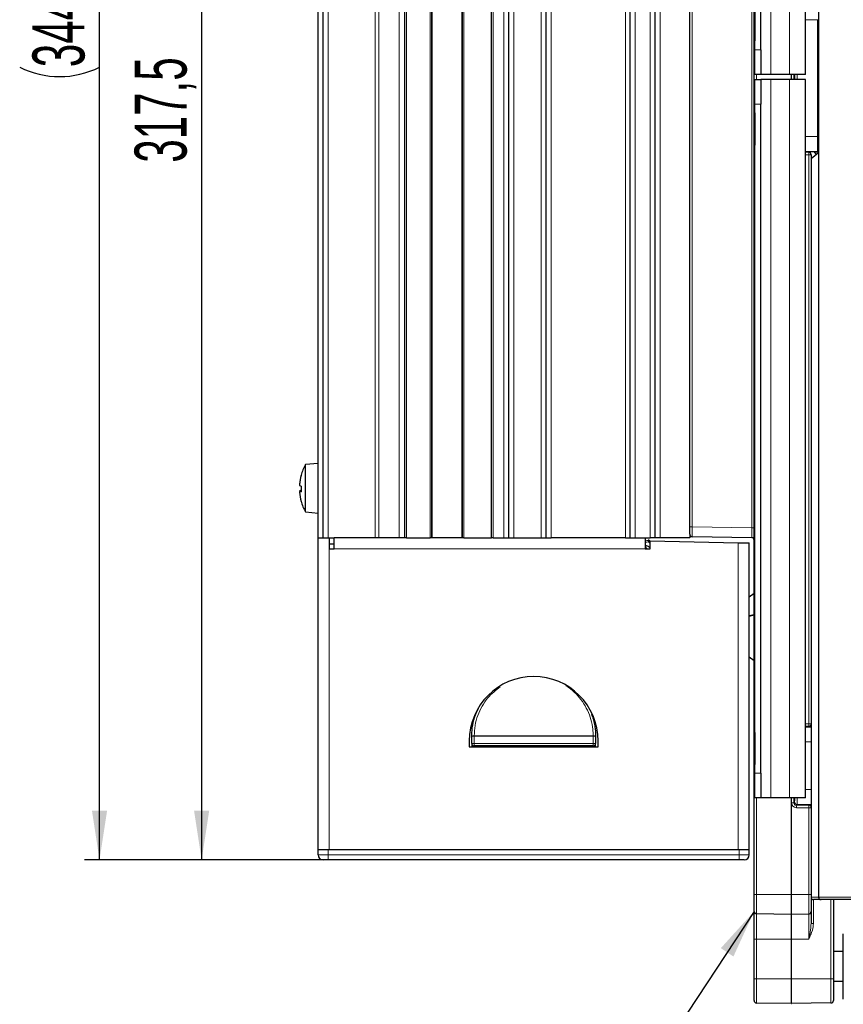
# Model space of a CAD drawing. Header units: millimetres. Extents: x 5 to 418, y 2 to 292.
# Tile 43 of 55: x 154 to 209, y 119 to 185. Entities that reach past the tile are written whole.
import ezdxf

# ---------------------------------------------------------------- set-up
doc = ezdxf.new("R2010")
doc.units = ezdxf.units.MM
doc.layers.add('SLD-0', color=7, linetype='Continuous')
doc.styles.add('SLDTEXTSTYLE0', font='TXT', dxfattribs={"width": 0.605})
doc.dimstyles.new('SLDDIMSTYLE0', dxfattribs={"dimtxt": 3.5, "dimasz": 3.302, "dimexe": 0, "dimexo": 0.0625, "dimgap": 0.875, "dimtad": 1, "dimlfac": 3, "dimrnd": 1e-09, "dimzin": 12, "dimdsep": 46, "dimtxsty": 'SLDTEXTSTYLE0', "dimsah": 1, "dimcen": 0.09, "dimadec": 0, "dimazin": 3, "dimtfac": 1, "dimtofl": 0, "dimtmove": 0, "dimatfit": 3, "dimfxl": 1, "dimfrac": 2, "dimtolj": 1, "dimtzin": 12, "dimarcsym": 0})
doc.dimstyles.new('SLDDIMSTYLE2', dxfattribs={"dimtxt": 3.5, "dimasz": 3.302, "dimexe": 0, "dimexo": 0.0625, "dimgap": 0.875, "dimtad": 1, "dimdec": 1, "dimlfac": 3, "dimrnd": 1e-09, "dimzin": 12, "dimdsep": 46, "dimtxsty": 'SLDTEXTSTYLE0', "dimsah": 1, "dimcen": 0.09, "dimadec": 0, "dimazin": 3, "dimtfac": 1, "dimtofl": 0, "dimtmove": 0, "dimatfit": 3, "dimfxl": 1, "dimfrac": 2, "dimtolj": 1, "dimtzin": 12, "dimarcsym": 0})

# ---------------------------------------------------------------- blocks, each defined once
blk = doc.blocks.new('_D_3')
at = {"layer": 'SLD-0', "color": 7}
for p, q in [((203.285, 234.369), (165.109, 234.369)), ((166.109, 234.369), (166.109, 128.539)), ((174.619, 128.539), (165.109, 128.539))]:
    blk.add_line(p, q, dxfattribs=at)
for points in [[(166.109, 234.369), (165.601, 231.067), (166.617, 231.067)], [(166.109, 128.539), (166.617, 131.841), (165.601, 131.841)]]:
    blk.add_solid(points, dxfattribs=at)
at = {"layer": 'SLD-0', "color": 7, "insert": (161.598, 175.439), "char_height": 3.5, "attachment_point": 1, "rotation": 90, "style": 'SLDTEXTSTYLE0'}
blk.add_mtext('317,5', dxfattribs=at)
blk = doc.blocks.new('_D_4')
at = {"layer": 'SLD-0', "color": 7}
for p, q in [((205.782, 243.206), (158.239, 243.206)), ((159.239, 128.539), (159.239, 243.206)), ((174.619, 128.539), (158.239, 128.539))]:
    blk.add_line(p, q, dxfattribs=at)
for centre, start, end in [((156.553, 184.511), 63.43495, 116.56505), ((156.553, 187.233), 243.43495, 296.56505)]:
    blk.add_arc(centre, 6.006, start, end, dxfattribs=at)
for points in [[(159.239, 243.206), (158.731, 239.904), (159.747, 239.904)], [(159.239, 128.539), (159.747, 131.841), (158.731, 131.841)]]:
    blk.add_solid(points, dxfattribs=at)
at = {"layer": 'SLD-0', "color": 7, "insert": (154.727, 181.862), "char_height": 3.5, "attachment_point": 1, "rotation": 90, "style": 'SLDTEXTSTYLE0'}
blk.add_mtext('344', dxfattribs=at)

msp = doc.modelspace()

# ---------------------------------------------------------------- linework, layer by layer
at = {"color": 7, "linetype": 'Continuous', "lineweight": 25}
for p, q in [((203.2853, 126.2057), (203.2853, 236.8723)), ((173.9519, 150.2057), (173.9519, 231.8723)), ((174.2853, 150.2057), (174.2853, 231.8723)), ((179.7853, 150.2057), (179.7853, 231.8723)), ((181.5853, 231.8723), (181.5853, 150.2057)), ((183.6519, 150.2057), (183.6519, 231.8723)), ((185.6186, 150.2057), (185.6186, 231.8723)), ((186.7853, 150.2057), (186.7853, 231.8723)), ((189.2853, 150.2057), (189.2853, 231.8723)), ((194.9519, 150.2057), (194.9519, 231.8723)), ((196.6186, 150.2057), (196.6186, 231.8723)), ((198.9519, 150.945), (198.9519, 231.8723)), ((207.6186, 231.1392), (207.6186, 126.039)), ((203.3353, 181.3723), (203.3353, 229.7056)), ((206.7352, 181.3723), (206.7352, 229.7056)), ((203.3357, 183.0389), (203.3357, 228.0389)), ((203.7357, 183.0389), (203.7357, 228.0389)), ((203.3356, 181.3723), (203.3353, 181.3723)), ((203.3353, 132.7057), (203.3353, 181.039)), ((203.3356, 181.039), (203.3353, 181.039)), ((203.7356, 181.3723), (203.3356, 181.3723)), ((203.3356, 181.039), (203.7356, 181.039)), ((204.4019, 181.3723), (203.7356, 181.3723)), ((204.4019, 181.039), (203.7356, 181.039)), ((205.6686, 181.3723), (204.4019, 181.3723)), ((205.6686, 181.039), (204.4019, 181.039)), ((206.7352, 181.3723), (205.6686, 181.3723)), ((206.7352, 181.039), (205.6686, 181.039)), ((206.7352, 132.7057), (206.7352, 181.039)), ((203.3357, 134.3724), (203.3357, 179.3724)), ((203.7357, 134.3724), (203.7357, 179.3724)), ((207.3129, 176.1569), (206.7352, 176.1563)), ((206.9519, 176.1431), (206.7352, 176.1433)), ((207.1186, 175.7114), (207.6186, 176.131)), ((207.1186, 175.9735), (207.1186, 175.9689)), ((207.1186, 175.9689), (207.1186, 137.6924)), ((173.9519, 155.2057), (173.0896, 155.1302)), ((173.0896, 151.9478), (173.0896, 155.1302)), ((172.8055, 153.3366), (172.7014, 153.3275)), ((173.0896, 151.9478), (173.9519, 151.8723)), ((198.9519, 150.4451), (198.9519, 150.945)), ((198.9519, 150.4451), (198.9519, 150.2057)), ((173.9519, 150.2057), (174.6853, 150.2057)), ((173.9519, 129.2057), (173.9519, 150.2057)), ((174.6853, 150.2057), (174.6853, 149.4723)), ((174.6853, 150.2057), (175.0186, 150.2057)), ((174.6853, 149.8057), (175.0186, 149.8057)), ((175.0186, 149.4723), (175.0186, 150.2057)), ((179.7853, 150.2057), (175.0186, 150.2057)), ((179.8853, 150.2057), (179.7853, 150.2057)), ((179.8853, 150.2057), (181.4853, 150.2057)), ((181.5853, 150.2057), (181.4853, 150.2057)), ((183.6519, 150.2057), (181.5853, 150.2057)), ((183.7519, 150.2057), (183.6519, 150.2057)), ((183.7519, 150.2057), (185.6186, 150.2057)), ((185.7186, 150.2057), (185.6186, 150.2057)), ((185.7186, 150.2057), (186.4519, 150.2057)), ((186.4519, 150.2057), (186.7853, 150.2057)), ((186.7853, 150.2057), (187.1186, 150.2057)), ((187.1186, 150.2057), (188.9519, 150.2057)), ((188.9519, 150.2057), (189.2853, 150.2057)), ((189.2853, 150.2057), (189.6186, 150.2057)), ((194.6186, 150.2057), (189.6186, 150.2057)), ((194.6186, 150.2057), (194.9519, 150.2057)), ((194.9519, 150.2057), (195.2853, 150.2057)), ((195.2853, 150.2057), (196.2853, 150.2057)), ((195.9519, 150.2057), (195.9519, 149.4723)), ((195.9519, 150.002), (196.1531, 150.0422)), ((196.2434, 150.0149), (196.2853, 149.973)), ((196.6186, 150.2057), (196.2853, 150.2057)), ((196.2853, 149.4723), (196.2853, 150.0057)), ((196.2853, 150.0057), (202.2186, 149.8723)), ((196.9519, 150.2057), (196.6186, 150.2057)), ((198.9519, 150.2057), (196.9519, 150.2057)), ((203.1215, 150.2085), (199.1157, 150.2784)), ((202.2186, 149.8723), (202.9519, 149.8723)), ((202.9519, 129.2057), (202.9519, 149.8723)), ((174.6853, 149.4723), (175.0186, 149.4723)), ((195.9519, 149.5992), (196.0788, 149.4723)), ((195.9519, 149.4723), (196.2853, 149.4723)), ((203.2853, 146.4557), (202.9519, 146.2223)), ((203.2853, 145.0315), (202.9519, 144.946)), ((202.9519, 144.9429), (203.2853, 145.0284)), ((202.9519, 142.1891), (203.2853, 141.9557)), ((207.1186, 137.6924), (207.1186, 137.6834)), ((207.1186, 137.6834), (207.1186, 132.0612)), ((184.1186, 136.539), (184.1186, 136.139)), ((184.2853, 136.8698), (184.2853, 136.8723)), ((184.2853, 136.3723), (184.2853, 136.8698)), ((192.6186, 136.8723), (192.6186, 136.8698)), ((192.6186, 136.8698), (192.6186, 136.3723)), ((192.7853, 136.139), (192.7853, 136.539)), ((184.1186, 136.139), (192.7853, 136.139)), ((184.2853, 136.3723), (184.2853, 136.139)), ((192.4519, 136.2057), (184.4519, 136.2057)), ((192.6186, 136.139), (192.6186, 136.3723)), ((203.3356, 132.7057), (203.3353, 132.7057)), ((203.7356, 132.7057), (203.3356, 132.7057)), ((204.4019, 132.7057), (203.7356, 132.7057)), ((205.6686, 132.7057), (204.4019, 132.7057)), ((206.7352, 132.7057), (205.6686, 132.7057)), ((207.1186, 132.0612), (207.1186, 132.0523)), ((207.1186, 132.0523), (207.1186, 126.2057)), ((174.6186, 129.2057), (173.9519, 129.2057)), ((173.9519, 128.8723), (173.9519, 129.2057)), ((202.2853, 129.2057), (174.6186, 129.2057)), ((202.9519, 129.2057), (202.2853, 129.2057)), ((202.9519, 128.8723), (202.9519, 129.2057)), ((174.6186, 128.539), (174.2853, 128.539)), ((202.2853, 128.539), (174.6186, 128.539)), ((202.6186, 128.539), (202.2853, 128.539)), ((203.2853, 125.0797), (203.2853, 126.2057)), ((207.1186, 126.2057), (207.1186, 125.0594)), ((207.7853, 125.8723), (207.2853, 125.8723)), ((211.6186, 125.8723), (207.7853, 125.8723)), ((208.6186, 125.8723), (208.6186, 120.539)), ((203.2853, 123.2057), (203.2853, 125.0797)), ((205.7823, 124.8724), (203.449, 124.9131)), ((206.9548, 124.8927), (205.7882, 124.8724)), ((207.1186, 125.0594), (207.1186, 124.2579)), ((203.2853, 120.539), (203.2853, 123.2057)), ((209.2853, 119.1723), (209.2853, 123.5723)), ((209.2853, 122.3723), (208.6186, 122.3723)), ((203.2853, 119.0797), (203.2853, 120.539)), ((208.6186, 120.539), (208.6186, 119.0856)), ((208.6186, 120.3723), (209.2853, 120.3723)), ((205.7823, 118.8724), (203.449, 118.9131)), ((208.4548, 118.9189), (205.7882, 118.8724))]:
    msp.add_line(p, q, dxfattribs=at)
at = {"color": 7, "linetype": 'Continuous', "lineweight": 18}
for p, q in [((174.6186, 150.2057), (174.6186, 231.8723)), ((177.7932, 150.2057), (177.7932, 231.8723)), ((178.0342, 150.2057), (178.0342, 231.8723)), ((179.3913, 150.2057), (179.3913, 231.8723)), ((179.8853, 231.8723), (179.8853, 150.2057)), ((181.4853, 150.2057), (181.4853, 231.8723)), ((181.6186, 150.2057), (181.6186, 231.8723)), ((183.6186, 150.2057), (183.6186, 231.8723)), ((183.7519, 231.8723), (183.7519, 150.2057)), ((185.7186, 231.8723), (185.7186, 150.2057)), ((186.4519, 150.2057), (186.4519, 231.8723)), ((187.1186, 150.2057), (187.1186, 231.8723)), ((188.9519, 150.2057), (188.9519, 231.8723)), ((189.6186, 150.2057), (189.6186, 231.8723)), ((194.6186, 150.2057), (194.6186, 231.8723)), ((195.2853, 150.2057), (195.2853, 231.8723)), ((196.2853, 150.2057), (196.2853, 231.8723)), ((196.9519, 150.2057), (196.9519, 231.8723)), ((199.1157, 231.8723), (199.1157, 150.945)), ((203.1215, 150.8751), (203.1215, 231.8723)), ((204.4019, 181.3723), (204.4019, 229.7056)), ((205.6686, 181.3723), (205.6686, 229.7056)), ((206.7352, 185.0563), (207.5482, 185.0563)), ((207.6186, 185.0563), (207.5482, 185.0563)), ((207.5482, 177.1884), (207.5482, 185.0563)), ((203.3357, 183.0389), (203.7357, 183.0389)), ((203.449, 181.3723), (203.449, 181.039)), ((204.4019, 132.7057), (204.4019, 181.039)), ((205.6686, 132.7057), (205.6686, 181.039)), ((205.7823, 181.039), (205.7823, 181.3723)), ((205.7882, 181.3723), (205.7882, 181.039)), ((205.791, 181.039), (205.791, 181.3723)), ((205.9548, 181.3723), (205.9548, 181.039)), ((206.0224, 181.039), (206.0224, 181.3723)), ((206.189, 181.3723), (206.189, 181.039)), ((203.7357, 179.3724), (203.3357, 179.3724)), ((206.7352, 177.1884), (207.5482, 177.1884)), ((207.6186, 177.1884), (207.5482, 177.1884)), ((206.7352, 176.1885), (207.5624, 176.1885)), ((207.591, 176.16), (207.5624, 176.1885)), ((206.7352, 176.1355), (206.9519, 176.1356)), ((206.9548, 175.9689), (206.7352, 175.9689)), ((206.9519, 176.1356), (206.9519, 176.1431)), ((206.9548, 137.6924), (206.9548, 175.9689)), ((207.1186, 175.9689), (206.9548, 175.9689)), ((172.7033, 153.812), (172.7016, 153.812)), ((172.8043, 153.3629), (172.7016, 153.354)), ((172.8055, 153.3365), (172.7016, 153.3274)), ((198.9519, 150.945), (199.1157, 150.945)), ((199.1157, 150.945), (203.1215, 150.8751)), ((203.1215, 150.8751), (203.2853, 150.8751)), ((196.1733, 149.9448), (195.9519, 149.9005)), ((196.2853, 149.8328), (196.1733, 149.9448)), ((202.2186, 129.2057), (202.2186, 149.8723)), ((174.6853, 149.4723), (174.6853, 129.2057)), ((195.9519, 149.4723), (175.0186, 149.4723)), ((196.1519, 149.6329), (196.2853, 149.4995)), ((206.7352, 137.6925), (206.9548, 137.6924)), ((206.9519, 137.5258), (206.7352, 137.5258)), ((206.7352, 137.4728), (207.1186, 137.4728)), ((206.9519, 137.5074), (206.9519, 137.5258)), ((207.1186, 137.6924), (206.9548, 137.6924)), ((184.2853, 136.8698), (184.4519, 136.8698)), ((184.4519, 136.8774), (184.4519, 136.8749)), ((184.4519, 136.8749), (192.4519, 136.8749)), ((184.4519, 136.8749), (184.4519, 136.8698)), ((184.4519, 136.8698), (184.4519, 136.3723)), ((192.4519, 136.8698), (184.4519, 136.8698)), ((192.4519, 136.8749), (192.4519, 136.8774)), ((192.4519, 136.8698), (192.4519, 136.8749)), ((192.4519, 136.3723), (192.4519, 136.8698)), ((192.4519, 136.8698), (192.6186, 136.8698)), ((206.7352, 136.473), (207.1186, 136.473)), ((184.2853, 136.3723), (184.4519, 136.3723)), ((184.4519, 136.3723), (184.4519, 136.2057)), ((184.4519, 136.3723), (192.4519, 136.3723)), ((184.4519, 136.2057), (184.4519, 136.139)), ((192.4519, 136.2057), (192.4519, 136.3723)), ((192.4519, 136.3723), (192.6186, 136.3723)), ((192.4519, 136.2057), (192.4519, 136.139)), ((203.3357, 134.3724), (203.7357, 134.3724)), ((206.7352, 133.2717), (207.1186, 133.2717)), ((203.449, 132.7057), (203.449, 126.2057)), ((205.7823, 126.2057), (205.7823, 132.7057)), ((205.7882, 132.7057), (205.7882, 126.2057)), ((205.791, 132.3852), (205.791, 132.7057)), ((205.9548, 132.7057), (205.9548, 132.3852)), ((205.9548, 132.3852), (205.791, 132.3852)), ((205.9548, 132.3852), (206.0081, 132.4385)), ((206.1747, 132.2718), (206.1215, 132.2186)), ((206.1215, 132.2186), (206.9519, 132.2189)), ((206.9548, 132.0523), (206.1244, 132.052)), ((206.1747, 132.2718), (207.1186, 132.2718)), ((206.9519, 132.2189), (206.9519, 132.2372)), ((206.9548, 126.2057), (206.9548, 132.0523)), ((206.9548, 132.0523), (207.1186, 132.0523)), ((174.6186, 128.8723), (174.6186, 129.2057)), ((202.2853, 128.8723), (202.2853, 129.2057)), ((173.9519, 128.8723), (174.6186, 128.8723)), ((174.6186, 128.539), (174.6186, 128.8723)), ((174.6186, 128.8723), (202.2853, 128.8723)), ((202.2853, 128.8723), (202.2853, 128.539)), ((202.2853, 128.8723), (202.9519, 128.8723)), ((203.2853, 126.2057), (203.449, 126.2057)), ((203.449, 126.2057), (205.7823, 126.2057)), ((203.449, 126.2057), (203.449, 124.9131)), ((205.7823, 126.2057), (205.7882, 126.2057)), ((205.7823, 124.8724), (205.7823, 126.2057)), ((205.7882, 126.2057), (205.7882, 124.8724)), ((205.7882, 126.2057), (206.9548, 126.2057)), ((206.9548, 124.8927), (206.9548, 126.2057)), ((207.1186, 126.2057), (206.9548, 126.2057)), ((207.1186, 126.039), (207.6186, 126.039)), ((207.2823, 125.8724), (207.2823, 124.2579)), ((207.6186, 126.039), (211.6216, 126.039)), ((208.4548, 120.539), (208.4548, 125.8723)), ((203.449, 124.9131), (203.449, 123.2057)), ((205.7823, 123.2057), (205.7823, 124.8724)), ((205.7882, 124.8724), (205.7882, 123.2057)), ((206.9548, 123.2057), (206.9548, 124.8927)), ((207.1186, 124.2579), (207.2823, 124.2579)), ((203.2853, 123.2057), (203.449, 123.2057)), ((205.7823, 123.2057), (203.449, 123.2057)), ((203.449, 123.2057), (203.449, 120.539)), ((205.7823, 123.2057), (205.7882, 123.2057)), ((205.7823, 120.539), (205.7823, 123.2057)), ((206.9548, 123.2057), (205.7882, 123.2057)), ((205.7882, 123.2057), (205.7882, 120.539)), ((203.2853, 120.539), (203.449, 120.539)), ((203.449, 120.539), (205.7823, 120.539)), ((203.449, 120.539), (203.449, 118.9131)), ((205.7823, 120.539), (205.7882, 120.539)), ((205.7823, 118.8724), (205.7823, 120.539)), ((205.7882, 120.539), (208.4548, 120.539)), ((205.7882, 120.539), (205.7882, 118.8724)), ((208.4548, 118.9189), (208.4548, 120.539)), ((208.4548, 120.539), (208.6186, 120.539))]:
    msp.add_line(p, q, dxfattribs=at)
at = {"color": 7, "linetype": 'Continuous', "lineweight": 25, "flags": 128}
for points in [[(203.3354, 184.7056), (203.3354, 185.0574), (203.3355, 185.371), (203.3355, 185.6125), (203.3355, 185.7558), (203.3355, 185.7852), (203.3355, 185.6977), (203.3356, 185.5026), (203.3356, 185.2212), (203.3356, 184.8839), (203.3356, 184.5273), (203.3356, 184.19), (203.3356, 183.9086), (203.3355, 183.7135), (203.3355, 183.626), (203.3355, 183.6554), (203.3355, 183.7987), (203.3355, 184.0402), (203.3354, 184.3539), (203.3354, 184.7056)], [(203.3356, 181.3723), (203.3356, 181.4043), (203.3356, 181.4991), (203.3356, 181.6532), (203.3357, 181.8604), (203.3357, 182.113), (203.3357, 182.4011), (203.3357, 182.7138), (203.3357, 183.0389)], [(203.7357, 183.0389), (203.7357, 182.7138), (203.7357, 182.4011), (203.7357, 182.113), (203.7357, 181.8604), (203.7356, 181.6532), (203.7356, 181.4991), (203.7356, 181.4043), (203.7356, 181.3723)], [(203.3357, 179.3724), (203.3357, 179.6975), (203.3357, 180.0102), (203.3357, 180.2983), (203.3357, 180.5509), (203.3356, 180.7582), (203.3356, 180.9122), (203.3356, 181.007), (203.3356, 181.039)], [(203.7356, 181.039), (203.7356, 181.007), (203.7356, 180.9122), (203.7356, 180.7582), (203.7357, 180.5509), (203.7357, 180.2983), (203.7357, 180.0102), (203.7357, 179.6975), (203.7357, 179.3724)], [(203.3356, 177.7057), (203.3356, 177.354), (203.3356, 177.0403), (203.3356, 176.7988), (203.3355, 176.6555), (203.3355, 176.6261), (203.3355, 176.7136), (203.3355, 176.9087), (203.3354, 177.1901), (203.3354, 177.5274), (203.3354, 177.884), (203.3354, 178.2213), (203.3355, 178.5027), (203.3355, 178.6978), (203.3355, 178.7853), (203.3355, 178.7559), (203.3356, 178.6126), (203.3356, 178.3711), (203.3356, 178.0575), (203.3356, 177.7057)], [(203.3354, 136.039), (203.3354, 136.3908), (203.3355, 136.7044), (203.3355, 136.946), (203.3355, 137.0892), (203.3355, 137.1187), (203.3355, 137.0311), (203.3356, 136.8361), (203.3356, 136.5547), (203.3356, 136.2174), (203.3356, 135.8607), (203.3356, 135.5234), (203.3356, 135.242), (203.3355, 135.047), (203.3355, 134.9594), (203.3355, 134.9889), (203.3355, 135.1321), (203.3355, 135.3736), (203.3354, 135.6873), (203.3354, 136.039)], [(203.3356, 132.7057), (203.3356, 132.7377), (203.3356, 132.8326), (203.3356, 132.9866), (203.3357, 133.1939), (203.3357, 133.4464), (203.3357, 133.7346), (203.3357, 134.0472), (203.3357, 134.3724)], [(203.7357, 134.3724), (203.7357, 134.0472), (203.7357, 133.7346), (203.7357, 133.4464), (203.7357, 133.1939), (203.7356, 132.9866), (203.7356, 132.8326), (203.7356, 132.7377), (203.7356, 132.7057)]]:
    msp.add_lwpolyline(points, dxfattribs=at)
at = {"color": 7, "linetype": 'Continuous', "lineweight": 18, "flags": 128}
for points in [[(207.6186, 176.1983), (207.595, 176.1917), (207.5624, 176.1885)], [(196.1733, 149.9448), (196.187, 149.9585), (196.2002, 149.9716), (196.2123, 149.9838), (196.2229, 149.9944), (196.2316, 150.0031), (196.2381, 150.0095), (196.2421, 150.0135), (196.2434, 150.0149)], [(196.1519, 149.6329), (196.0971, 149.642), (196.0444, 149.6508), (195.9959, 149.6589), (195.9535, 149.666), (195.9519, 149.6662)]]:
    msp.add_lwpolyline(points, dxfattribs=at)
at = {"color": 7, "linetype": 'Continuous', "lineweight": 18}
for centre, radius, start, end in [((204.4668, 176.0088), 2.4884, 359.080898, 2.919173), ((206.9519, 175.9689), 0.1667, 0.004245, 90.004507), ((192.812, 149.2978), 3.423, 10.895005, 12.560852), ((204.4667, 137.6525), 2.4885, 357.080899, 0.919016), ((206.9519, 137.6924), 0.1667, 269.995913, 359.994909), ((206.9519, 137.6741), 0.1667, 269.995202, 359.995619), ((184.4103, 135.5054), 1.3726, 88.262298, 95.226843), ((184.4103, 135.497), 1.3785, 88.270353, 95.20514), ((192.4935, 135.5054), 1.3726, 84.773176, 91.737683), ((192.4935, 135.497), 1.3785, 84.794879, 91.729628), ((206.1748, 132.4385), 0.1667, 180.01785, 269.982577), ((203.6363, 132.0919), 2.4885, 359.080984, 2.919101), ((206.9519, 132.0706), 0.1667, 0.004381, 90.004798), ((204.4667, 132.0922), 2.4885, 359.080984, 2.919101), ((206.9519, 132.0522), 0.1667, 0.005091, 90.004087)]:
    msp.add_arc(centre, radius, start, end, dxfattribs=at)
at = {"color": 7, "linetype": 'Continuous', "lineweight": 25}
for centre, radius, start, end in [((176.0186, 153.539), 3.3333, 151.486468, 164.795124), ((176.0191, 153.5497), 3.3278, 164.838542, 175.479876), ((176.0339, 153.5285), 3.3427, 164.869131, 175.478796), ((172.8149, 154.4115), 0.0131, 172.399127, 233.319172), ((172.8889, 154.0594), 0.3841, 240.811724, 257.696723), ((176.096, 153.583), 3.2943, 178.222687, 180.764703), ((176.0862, 153.495), 3.2845, 176.699482, 183.300518), ((172.889, 153.0184), 0.3843, 102.307666, 119.183886), ((172.8201, 153.6387), 0.3331, 249.168833, 267.76959), ((176.0191, 153.5282), 3.3278, 184.520072, 195.161431), ((172.8124, 152.667), 0.0106, 150.345324, 239.735546), ((176.0186, 153.539), 3.3333, 195.204876, 208.513532), ((199.1186, 150.4451), 0.1667, 180, 269), ((196.1727, 149.9442), 0.1, 45, 101.309932), ((203.1186, 150.0419), 0.1667, 360, 89), ((188.4519, 136.539), 4.3333, 360, 180), ((184.4519, 136.3723), 0.1667, 180, 270), ((192.4519, 136.3723), 0.1667, 270, 360), ((174.2853, 128.8723), 0.3333, 180, 270), ((202.6186, 128.8723), 0.3333, 270, 0), ((207.2853, 126.039), 0.1667, 180, 270), ((207.7853, 126.039), 0.1667, 180, 270), ((203.4519, 125.0797), 0.1667, 180, 269), ((205.7853, 125.039), 0.1667, 269, 271), ((206.9519, 125.0594), 0.1667, 271, 0), ((203.4519, 119.0797), 0.1667, 180, 269), ((205.7853, 119.039), 0.1667, 269, 271), ((208.4519, 119.0856), 0.1667, 271, 0)]:
    msp.add_arc(centre, radius, start, end, dxfattribs=at)
at = {"color": 7, "linetype": 'Continuous', "lineweight": 18}
for centre, major_axis, ratio, start_param, end_param in [((207.5627, 177.1884), (0, 1), 0.0145459, 1.5707963, 3.1241394), ((207.5996, 176.3267), (0.0966, 0.3191), 0.9989017, 2.3989805, 3.0706551), ((199.1186, 150.9451), (0.0029, 0.6667), 0.0043617, 1.5710438, 3.1415356), ((203.1186, 150.8753), (-0.0029, 0.6668), 0.0043604, 3.1414975, 4.7119893), ((206.0078, 133.2717), (0, 0.8333), 0.0174551, 3.1590459, 3.9657499), ((206.1745, 133.2717), (0, 1), 0.0145459, 3.1590459, 4.1107677), ((206.1245, 132.3854), (0.2837, 0.1754), 0.999319, 2.588262, 4.1587537), ((206.1216, 132.3854), (0.1382, 0.0936), 0.9983616, 2.546789, 4.1172807)]:
    msp.add_ellipse(centre, major_axis=major_axis, ratio=ratio, start_param=start_param, end_param=end_param, dxfattribs=at)
at = {"color": 7, "linetype": 'Continuous', "lineweight": 25}
for centre, major_axis, ratio, start_param, end_param in [((206.9519, 175.9764), (-0.1078, 0.1273), 0.9990731, 5.5277009, 5.5800607), ((206.9519, 175.9735), (0, 0.1696), 0.9826973, 4.712389, 6.2308254), ((207.2853, 137.5074), (0.3333, 0), 0.0174551, 3.1415927, 4.1887902), ((207.2853, 132.2372), (0.3333, 0), 0.0174551, 2.0943951, 3.1415927)]:
    msp.add_ellipse(centre, major_axis=major_axis, ratio=ratio, start_param=start_param, end_param=end_param, dxfattribs=at)
for points, knots in [([(207.3129, 176.1569), (207.341, 176.157), (207.4077, 176.1571), (207.5026, 176.1583), (207.5599, 176.1594), (207.5906, 176.16), (207.591, 176.16)], [0, 0, 0, 0, 0.249828, 0.5935163, 0.995595, 1, 1, 1, 1]), ([(172.7016, 153.792), (172.7011, 153.7847), (172.7001, 153.77), (172.6994, 153.7501), (172.6996, 153.7346), (172.7004, 153.726), (172.7013, 153.7246), (172.7016, 153.724)], [0, 0, 0, 0, 0.2154707, 0.4316467, 0.6469813, 0.8619957, 1, 1, 1, 1]), ([(172.7016, 153.3274), (172.7011, 153.327), (172.7001, 153.3262), (172.6994, 153.3159), (172.6996, 153.3001), (172.7004, 153.2824), (172.7013, 153.2706), (172.7016, 153.266)], [0, 0, 0, 0, 0.2154798, 0.4316429, 0.6469866, 0.86201, 1, 1, 1, 1]), ([(195.9519, 149.6943), (195.972, 149.6916), (196.0409, 149.6825), (196.1051, 149.652), (196.1512, 149.6332), (196.1519, 149.6329)], [0, 0, 0, 0, 0.289139, 0.9890027, 1, 1, 1, 1]), ([(203.2853, 150.2056), (203.2762, 150.2058), (203.2539, 150.2062), (203.1688, 150.2077), (203.1219, 150.2085), (203.1215, 150.2085)], [0, 0, 0, 0, 0.4015374, 0.9943306, 1, 1, 1, 1]), ([(184.2853, 136.8723), (184.2853, 136.8857), (184.286, 137.1314), (184.3345, 137.6155), (184.4912, 138.2404), (184.6728, 138.6045), (184.7479, 138.755)], [0, 0, 0, 0, 0.0205012, 0.3759287, 0.7420572, 1, 1, 1, 1]), ([(192.3355, 138.3431), (192.3782, 138.2374), (192.5084, 137.9155), (192.5985, 137.4154), (192.6129, 137.0271), (192.6186, 136.8723)], [0, 0, 0, 0, 0.2271001, 0.6920453, 1, 1, 1, 1])]:
    msp.add_open_spline(points, degree=3, knots=knots, dxfattribs=at)
at = {"color": 7, "linetype": 'Continuous', "lineweight": 18}
for points, knots in [([(186.2026, 140.1747), (185.9035, 139.9471), (185.422, 139.5809), (184.9635, 138.8832), (184.6732, 138.2582), (184.4882, 137.5814), (184.464, 137.1121), (184.4519, 136.8774)], [0, 0, 0, 0, 0.28807791, 0.46367584, 0.63926773, 0.81963996, 1, 1, 1, 1]), ([(192.4519, 136.8774), (192.4468, 137.0272), (192.4264, 137.6215), (192.1304, 138.6449), (191.479, 139.5648), (190.9273, 140.072), (190.6692, 140.2219), (190.6073, 140.2579)], [0, 0, 0, 0, 0.1117404, 0.443208, 0.7767732, 0.9464531, 1, 1, 1, 1]), ([(207.1186, 124.2579), (207.1083, 124.1196), (207.0826, 123.773), (207, 123.4197), (206.9552, 123.2072), (206.9548, 123.2057)], [0, 0, 0, 0, 0.3970226, 0.9955891, 1, 1, 1, 1]), ([(207.2823, 124.2579), (207.263, 124.1042), (207.2167, 123.737), (207.0468, 123.4023), (206.9555, 123.207), (206.9548, 123.2057)], [0, 0, 0, 0, 0.4166106, 0.9959383, 1, 1, 1, 1])]:
    msp.add_open_spline(points, degree=3, knots=knots, dxfattribs=at)
at = {"layer": 'SLD-0', "color": 7}
msp.add_line((203.2853, 125.0797), (193.2555, 109.8573), dxfattribs=at)
msp.add_solid([(203.2853, 125.0797), (201.0443, 122.6019), (201.8927, 122.043)], dxfattribs=at)

# ---------------------------------------------------------------- dimensions: what is measured, and where the dimension line sits
dim = msp.add_linear_dim(base=(159.2389, 243.2056), p1=(174.6186, 128.539), p2=(205.7823, 243.2056), angle=90, text='(<>)', dimstyle='SLDDIMSTYLE0', dxfattribs=at)
dim.commit()
dim.dimension.update_dxf_attribs({"geometry": '_D_4', "text_midpoint": (159.2389, 185.8723), "dimtype": 160})
dim = msp.add_linear_dim(base=(166.1094, 128.539), p1=(203.2853, 234.3694), p2=(174.6186, 128.539), angle=90, dimstyle='SLDDIMSTYLE2', dxfattribs=at)
dim.commit()
dim.dimension.update_dxf_attribs({"geometry": '_D_3', "text_midpoint": (166.1094, 181.4542), "dimtype": 160})

doc.saveas('drawing.dxf')
